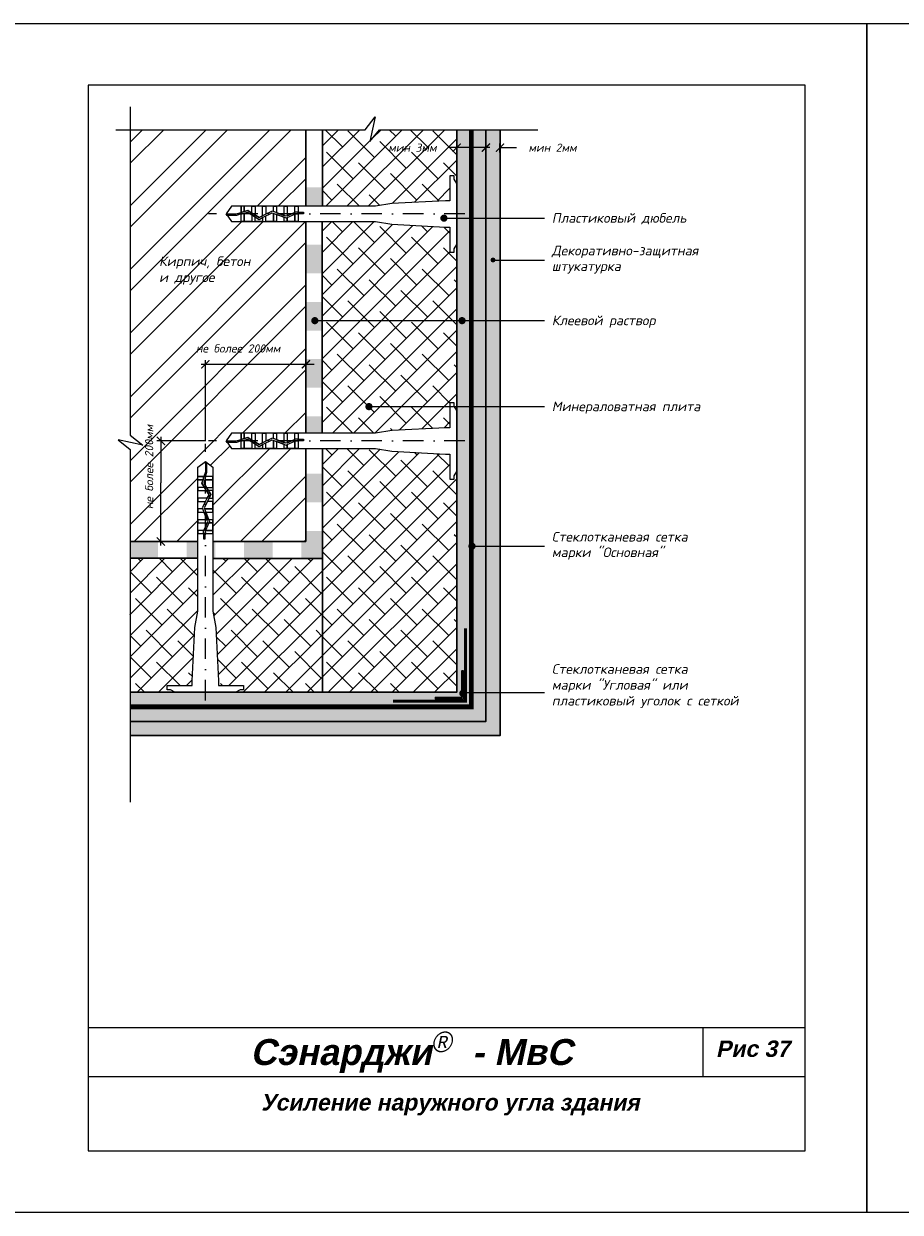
# Model space of a CAD drawing. Header units: inches. Extents: x 47 to 4151, y -1120 to 1902.
# Tile 70 of 93: x 1315 to 1529, y 610 to 900. Entities that reach past the tile are written whole.
import ezdxf

# ---------------------------------------------------------------- set-up
doc = ezdxf.new("R2010")
doc.units = ezdxf.units.IN
doc.header["$LTSCALE"] = 10
doc.header["$MEASUREMENT"] = 0
doc.linetypes.add('DASHDOT', pattern=[1, 0.5, -0.25, 0, -0.25])
doc.linetypes.add('HIDDEN', pattern=[0.375, 0.25, -0.125])
doc.layers.add('dim', color=160, linetype='Continuous', lineweight=15)
doc.layers.add('Layer1', color=108, linetype='Continuous', lineweight=30)
for name, color, linetype in [('DUBEL', 142, 'Continuous'), ('hatch', 240, 'Continuous'), ('ndp', 242, 'Continuous'), ('ramka', 248, 'Continuous')]:
    doc.layers.add(name, color=color, linetype=linetype)
doc.layers.add('list', color=5, linetype='Continuous', plot=False)
doc.styles.add('ndp', font='ARIALBD.TTF', dxfattribs={"oblique": 12})
doc.styles.add('style2', font='romans.shx', dxfattribs={"oblique": 12})
doc.dimstyles.new('1', dxfattribs={"dimtxt": 2, "dimasz": 2, "dimexe": 1, "dimexo": 0.7, "dimgap": 2, "dimtad": 0, "dimtih": 1, "dimtoh": 1, "dimdec": 4, "dimzin": 0, "dimdsep": 46, "dimtxsty": 'style2', "dimblk": 'ARCHTICK', "dimcen": 1.5, "dimdle": 1, "dimadec": 0, "dimazin": 0, "dimtfac": 1, "dimtdec": 4, "dimtofl": 0, "dimtmove": 0, "dimatfit": 2, "dimldrblk": 'DOTSMALL', "dimfxl": 1, "dimtolj": 1, "dimtzin": 0, "dimarcsym": 0})
pattern_1 = [(0, (-1934.25176, 1562.577), (0.3125, 0.625), [0, -0.625])]
pattern_2 = [(45, (1053.029, 1.9256), (-2.592209, 2.592209), []), (135, (1053.029, 1.9256), (-7.776626, 2.592209), [9.16484, -5.498905])]

# ---------------------------------------------------------------- blocks, each defined once
blk = doc.blocks.new('_ArchTick')
at = {"layer": 'DUBEL', "color": 0, "const_width": 0.15}
blk.add_lwpolyline([(-0.5, -0.5), (0.5, 0.5)], dxfattribs=at)
blk = doc.blocks.new('*D65')
at = {"layer": 'Defpoints', "color": 0}
for p in [(1431.03, 870.14), (1427.58, 868.39), (1431.03, 868.27)]:
    blk.add_point(p, dxfattribs=at)
at = {"layer": 'dim', "color": 0, "lineweight": -2}
for p, q in [((1427.58, 870.14), (1425.58, 870.14)), ((1427.58, 869.09), (1427.58, 871.14)), ((1431.03, 868.97), (1431.03, 871.14)), ((1431.03, 870.14), (1435.03, 870.14))]:
    blk.add_line(p, q, dxfattribs=at)
at = {"layer": 'dim', "color": 0, "lineweight": -2, "xscale": 2, "yscale": 2, "zscale": 2}
blk.add_blockref('_ArchTick', (1427.58, 870.14), dxfattribs=at)
at = {"layer": 'dim', "color": 0, "lineweight": -2, "xscale": 2, "yscale": 2, "zscale": 2, "rotation": 180}
blk.add_blockref('_ArchTick', (1431.03, 870.14), dxfattribs=at)
at = {"layer": 'dim', "color": 0, "insert": (1443.85, 870.14), "char_height": 2, "attachment_point": 5, "style": 'style2'}
blk.add_mtext('\\A1;{\\fRomanS|b0|i0|c204|p2;мин 2мм}', dxfattribs=at)
blk = doc.blocks.new('_DotSmall')
at = {"layer": 'DUBEL', "color": 0, "const_width": 0.5}
blk.add_lwpolyline([(-0.0625, 0, 1), (0.0625, 0, 1)], format="xyb", close=True, dxfattribs=at)
blk = doc.blocks.new('*D66')
at = {"layer": 'Defpoints', "color": 0}
for p in [(1420.48, 870.14), (1420.48, 868.97), (1427.58, 868.39)]:
    blk.add_point(p, dxfattribs=at)
at = {"layer": 'dim', "color": 0, "lineweight": -2}
for p, q in [((1420.48, 870.14), (1418.48, 870.14)), ((1420.48, 869.67), (1420.48, 871.14)), ((1428.58, 870.14), (1420.48, 870.14)), ((1427.58, 869.09), (1427.58, 871.14))]:
    blk.add_line(p, q, dxfattribs=at)
at = {"layer": 'dim', "color": 0, "lineweight": -2, "xscale": 2, "yscale": 2, "zscale": 2, "rotation": 180}
blk.add_blockref('_ArchTick', (1420.48, 870.14), dxfattribs=at)
at = {"layer": 'dim', "color": 0, "lineweight": -2, "xscale": 2, "yscale": 2, "zscale": 2}
blk.add_blockref('_ArchTick', (1427.58, 870.14), dxfattribs=at)
at = {"layer": 'dim', "color": 0, "insert": (1409.66, 870.14), "char_height": 2, "attachment_point": 5, "style": 'style2'}
blk.add_mtext('\\A1;{\\fRomanS|b0|i0|c204|p2;мин 3мм}', dxfattribs=at)

msp = doc.modelspace()

# ---------------------------------------------------------------- hatches: boundary and pattern name
at = {"layer": 'dim'}
h = msp.add_hatch(color=1, dxfattribs=at)
h.paths.add_polyline_path([(1422.109836, 742.43958), (1421.702027, 742.43958), (1421.702027, 737.321613, -0.2501102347), (1422.109836, 737.394073)])
h.paths.add_polyline_path([(1422.109836, 736.557353, -0.2501102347), (1421.702027, 736.629813), (1421.702027, 736.008976), (1415.271422, 736.008976), (1415.271422, 735.601167), (1422.109836, 735.601167)])
at = {"layer": 'hatch'}
h = msp.add_hatch(dxfattribs=at)
h.set_pattern_fill('ANSI38', color=1, scale=29.327494, style=0)
h.set_pattern_definition(pattern_2)
h.paths.add_polyline_path([(1418.828026, 863.303621), (1419.84889, 863.303621), (1419.84889, 862.461992), (1420.478599, 861.419822), (1420.478599, 874.523737), (1401.627, 874.523737), (1399.255019, 871.637398), (1400.56718, 877.63841), (1398.112448, 874.523737), (1387.729977, 874.523737), (1387.729977, 855.838055), (1400.672778, 855.838055), (1404.635426, 856.513611), (1417.691933, 857.194956), (1418.828026, 857.194956)])
h.paths.add_polyline_path([(1420.478599, 846.530592), (1419.84889, 845.488421), (1419.84889, 844.646792), (1418.828026, 844.646792), (1418.828026, 850.755457), (1417.691933, 850.755457), (1404.635426, 851.436802), (1400.672778, 852.112358), (1387.602572, 852.112358), (1387.602572, 827.93011), (1420.478599, 827.93011)])
h.paths.add_polyline_path([(1420.478599, 827.93011), (1387.602572, 827.93011), (1387.602572, 800.441214), (1400.672778, 800.441214), (1404.635426, 801.11677), (1417.691933, 801.798115), (1418.828026, 801.798115), (1418.828026, 806.951613), (1399.495823, 806.951613, -1), (1398.615998, 806.951613, -1), (1399.495823, 806.951613), (1418.828026, 806.951613), (1418.828026, 807.90678), (1419.84889, 807.90678), (1419.84889, 807.06515), (1419.917492, 806.951613), (1420.478599, 806.951613)])
h.paths.add_polyline_path([(1403.339358, 871.646574), (1417.978599, 871.646574), (1417.978599, 868.628177), (1403.339358, 868.628177)], flags=24)
h = msp.add_hatch(dxfattribs=at)
h.set_pattern_fill('ANSI32', color=256, scale=29.327494, style=0)
h.set_pattern_definition([(45, (-1934.252, 1562.577), (-7.776626, 7.776626), []), (45, (-1929.067, 1562.577), (-7.776626, 7.776626), [])])
h.paths.add_polyline_path([(1359.132638, 817.280476), (1383.667582, 817.280476), (1383.667582, 818.280476), (1383.667582, 852.112358), (1381.761153, 852.112358), (1380.98193, 852.112358), (1378.354705, 852.112358), (1375.727479, 852.112358), (1373.879477, 852.112358), (1371.252251, 852.112358), (1367.845803, 852.112358), (1365.519052, 852.112358), (1364.176345, 853.975207), (1365.519052, 855.838055), (1367.845803, 855.838055), (1368.625026, 855.838055), (1371.252251, 855.838055), (1373.879477, 855.838055), (1376.506702, 855.838055), (1379.133928, 855.838055), (1381.761153, 855.838055), (1383.667582, 855.838055), (1383.667582, 874.523737), (1340.756467, 874.523737), (1340.756467, 799.999469), (1343.87114, 797.544736), (1337.870128, 798.856898), (1340.756467, 796.484916), (1340.756467, 774.043421), (1348.279386, 774.043421), (1348.279386, 788.320092), (1348.279386, 798.578365), (1359.132638, 798.578365)])
h.paths.add_polyline_path([(1383.667582, 817.280476), (1359.132638, 817.280476), (1359.132638, 798.578365), (1348.279386, 798.578365), (1348.279386, 788.320092), (1348.279386, 774.043421), (1351.813523, 774.043421), (1357.269789, 774.043421), (1357.269789, 775.949849), (1357.269789, 776.729072), (1357.269789, 778.577075), (1357.269789, 779.356298), (1357.269789, 781.2043), (1357.269789, 781.983523), (1357.269789, 783.831526), (1357.269789, 784.610749), (1357.269789, 786.458752), (1357.269789, 787.237975), (1357.269789, 789.085977), (1357.269789, 789.8652), (1357.269789, 792.191951), (1359.132638, 793.534657), (1359.528068, 793.249638), (1360.995486, 792.191951), (1360.995486, 789.8652), (1360.995486, 787.237975), (1360.995486, 786.458752), (1360.995486, 784.610749), (1360.995486, 783.831526), (1360.995486, 781.2043), (1360.995486, 779.356298), (1360.995486, 776.729072), (1360.995486, 775.949849), (1360.995486, 774.043421), (1383.667582, 774.043421), (1383.667582, 796.715517), (1381.761153, 796.715517), (1380.98193, 796.715517), (1378.354705, 796.715517), (1375.727479, 796.715517), (1373.879477, 796.715517), (1371.252251, 796.715517), (1367.845803, 796.715517), (1365.519052, 796.715517), (1364.176345, 798.578365), (1365.519052, 800.441214), (1367.845803, 800.441214), (1368.625026, 800.441214), (1371.252251, 800.441214), (1373.879477, 800.441214), (1376.506702, 800.441214), (1379.133928, 800.441214), (1381.761153, 800.441214), (1383.667582, 800.441214)], flags=16)
h.paths.add_polyline_path([(1347.397703, 836.091448), (1364.435581, 835.842098), (1365.183631, 839.361397), (1348.145754, 839.610748)], flags=24)
h.paths.add_polyline_path([(1347.160629, 839.853629), (1375.985366, 839.521163), (1376.982766, 844.213562), (1348.158029, 844.546028)], flags=24)
h.paths.add_polyline_path([(1353.533529, 822.654501), (1380.718105, 822.654501), (1380.718105, 819.636104), (1353.533529, 819.636104)], flags=24)
h.paths.add_polyline_path([(1343.9041, 778.63738), (1343.9041, 805.821956), (1346.922497, 805.821956), (1346.922497, 778.63738)], flags=24)
h = msp.add_hatch(dxfattribs=at)
h.set_pattern_fill('AR-CONC', color=256, scale=0.293275, style=0)
h.set_pattern_definition([(50, (-1934.2518, 1562.577), (2.1035444, -0.1840363), [0.2199562, -2.4195183]), (355, (-1934.2518, 1562.577), (-0.4069229, 2.205991), [0.175965, -1.9356146]), (100.4514, (-1934.0765, 1562.5616), (1.696623, 2.0219534), [0.186934, -2.0562741]), (46.1842, (-1934.2518, 1563.1635), (3.1299506, -0.4854258), [0.3299343, -3.6292774]), (96.6356, (-1933.991, 1563.123), (2.7411315, 2.8568436), [0.280401, -3.0844107]), (351.1842, (-1934.2518, 1563.1635), (2.7411293, 2.8568457), [0.2639474, -2.903422]), (21, (-1933.9585, 1563.0169), (1.7505788, -1.1807803), [0.2199562, -2.4195183]), (326, (-1933.9585, 1563.0169), (0.7135829, 2.1266834), [0.175965, -1.9356146]), (71.4514, (-1933.8126, 1562.9185), (2.4641624, 0.9459011), [0.186934, -2.0562741]), (37.5, (-1934.25176, 1562.577), (0.03566181, 0.97629425), [0, -1.9121526, 0, -1.9649421, 0, -1.9429465]), (7.5, (-1934.2518, 1562.577), (0.77151703, 1.1567107), [0, -1.12031027, 0, -1.86816137, 0, -0.74051922]), (327.5, (-1934.90576, 1562.577), (1.56556743, -0.06614779), [0, -0.73318735, 0, -2.28754454, 0, -3.03539563]), (317.5, (-1935.199, 1562.577), (1.7103389, 0.29358283), [0, -0.95314356, 0, -1.5191642, 0, -2.1555708])])
h.paths.add_polyline_path([(1431.032655, 730.133803), (1431.032655, 773.694004), (1431.032655, 874.523737), (1427.5772, 874.523737), (1427.5772, 730.133803), (1340.756467, 730.133803), (1340.756467, 726.678348), (1431.032655, 726.678348)])
h = msp.add_hatch(dxfattribs=at)
h.set_pattern_fill('DOTS', color=256, scale=10, style=0)
h.set_pattern_definition(pattern_1)
h.paths.add_polyline_path([(1427.5772, 874.523737), (1424.0279, 874.523737), (1424.0279, 733.683103), (1340.756467, 733.683103), (1340.756467, 730.133803), (1427.5772, 730.133803)])
h = msp.add_hatch(dxfattribs=at)
h.set_pattern_fill('DOTS', color=256, scale=10, style=0)
h.set_pattern_definition(pattern_1)
h.paths.add_polyline_path([(1340.756467, 737.232403), (1340.756467, 733.683103), (1424.0279, 733.683103), (1424.0279, 874.523737), (1420.478599, 874.523737), (1420.478599, 764.387032), (1420.478599, 737.232403), (1390.766182, 737.232403)])
h.paths.add_polyline_path([(1415.271422, 735.601167), (1415.271422, 736.008976), (1421.702027, 736.008976), (1421.702027, 736.629813, -0.4860106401), (1421.702027, 737.321613), (1421.702027, 742.43958), (1422.109836, 742.43958), (1422.109836, 737.394073, -0.7264193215), (1422.109836, 736.557353), (1422.109836, 735.601167)], flags=16)
h = msp.add_hatch(dxfattribs=at)
h.set_pattern_fill('DOTS', color=256, scale=7, style=0)
h.set_pattern_definition([(0, (-2172.8744, 1562.4799), (0.21875, 0.4375), [0, -0.4375])])
h.paths.add_polyline_path([(1387.686952, 776.610227), (1383.686653, 776.610227), (1383.686653, 773.946359), (1382.514678, 773.946359), (1382.514678, 769.94606), (1387.686952, 769.94606)])
h.paths.add_polyline_path([(1387.686952, 790.584005), (1383.686653, 790.584005), (1383.686653, 783.597116), (1387.686952, 783.597116)])
h.paths.add_polyline_path([(1387.686952, 804.557783), (1383.686653, 804.557783), (1383.686653, 800.344151), (1387.686952, 800.344151)])
h.paths.add_polyline_path([(1387.686952, 818.531562), (1383.686653, 818.531562), (1383.686653, 811.544672), (1387.686952, 811.544672)])
h.paths.add_polyline_path([(1387.686952, 832.50534), (1383.686653, 832.50534), (1383.686653, 825.518451), (1387.686952, 825.518451)])
h.paths.add_polyline_path([(1387.686952, 846.479118), (1383.686653, 846.479118), (1383.686653, 839.492229), (1387.686952, 839.492229)])
h.paths.add_polyline_path([(1387.686952, 860.452896), (1383.686653, 860.452896), (1383.686653, 855.740992), (1387.686952, 855.740992)])
h.paths.add_polyline_path([(1375.527789, 773.946359), (1368.5409, 773.946359), (1368.5409, 769.94606), (1375.527789, 769.94606)])
h.paths.add_polyline_path([(1357.28886, 773.946359), (1354.567121, 773.946359), (1354.567121, 769.94606), (1357.28886, 769.94606)])
h.paths.add_polyline_path([(1347.580232, 773.946359), (1347.298457, 773.946359), (1340.775538, 773.946359), (1340.775538, 769.94606), (1347.580232, 769.94606)])
h.paths.add_polyline_path([(1361.554011, 773.946359), (1361.014557, 773.946359), (1361.014557, 769.94606), (1361.554011, 769.94606)])
h = msp.add_hatch(dxfattribs=at)
h.set_pattern_fill('ANSI38', color=1, scale=29.327494, style=0)
h.set_pattern_definition(pattern_2)
h.paths.add_polyline_path([(1420.478599, 764.387032), (1420.478599, 791.13375), (1419.84889, 790.09158), (1419.84889, 789.249951), (1418.828026, 789.249951), (1418.828026, 795.358615), (1417.691933, 795.358615), (1404.635426, 796.039961), (1400.672778, 796.715517), (1387.71554, 796.715517), (1387.71554, 737.232403), (1393.323971, 737.232403), (1420.478599, 737.232403)])
h = msp.add_hatch(dxfattribs=at)
h.set_pattern_fill('ANSI38', color=1, scale=29.327494, style=0)
h.set_pattern_definition(pattern_2)
h.paths.add_polyline_path([(1356.594233, 753.075577), (1357.269789, 757.038225), (1357.269789, 769.934944), (1340.756467, 769.934944), (1340.756467, 737.232403), (1351.688023, 737.232403), (1350.645852, 737.862113), (1349.804223, 737.862113), (1349.804223, 738.882977), (1355.912888, 738.882977), (1355.912888, 740.01907)])
h = msp.add_hatch(dxfattribs=at)
h.set_pattern_fill('ANSI38', color=1, scale=29.327494, style=0)
h.set_pattern_definition(pattern_2)
h.paths.add_polyline_path([(1387.71554, 769.895399), (1360.995486, 769.895399), (1360.995486, 757.038225), (1361.671042, 753.075577), (1362.352387, 740.01907), (1362.352387, 738.882977), (1368.461052, 738.882977), (1368.461052, 737.862113), (1367.619423, 737.862113), (1366.577252, 737.232403), (1387.71554, 737.232403)])

# ---------------------------------------------------------------- linework, layer by layer
at = {"layer": 'dim'}
for p, q in [((1359.132638, 798.547205), (1359.132638, 818.280476)), ((1383.667582, 815.562795), (1383.667582, 818.280476)), ((1358.132638, 817.280476), (1383.667582, 817.280476)), ((1383.667582, 817.280476), (1385.667582, 817.280476)), ((1359.163797, 798.578365), (1347.279386, 798.578365)), ((1348.279386, 799.578365), (1348.279386, 788.320092)), ((1348.279386, 773.043421), (1348.279386, 788.320092)), ((1351.813523, 774.043421), (1347.279386, 774.043421))]:
    msp.add_line(p, q, dxfattribs=at)
at = {"layer": 'DUBEL', "linetype": 'DASHDOT'}
for p, q in [((1422.431397, 853.975207), (1359.863797, 853.975207)), ((1359.132638, 735.279606), (1359.132638, 797.847205)), ((1422.431397, 798.578365), (1359.863797, 798.578365))]:
    msp.add_line(p, q, dxfattribs=at)
at = {"layer": 'DUBEL', "linetype": 'HIDDEN', "const_width": 1.1731}
msp.add_lwpolyline([(1340.756467, 733.683103), (1340.756467, 733.683103), (1424.0279, 733.683103), (1424.0279, 874.523737)], dxfattribs=at)
at = {"layer": 'DUBEL'}
for points in [[(1417.691933, 850.755457), (1418.828026, 850.755457), (1418.828026, 844.646792), (1419.84889, 844.646792), (1419.84889, 845.488421), (1420.478599, 846.530592), (1420.478599, 861.419822), (1419.84889, 862.461992), (1419.84889, 863.303621), (1418.828026, 863.303621), (1418.828026, 857.194956), (1417.691933, 857.194956), (1404.635426, 856.513611), (1400.672778, 855.838055), (1381.761153, 855.838055), (1381.761153, 854.390087), (1383.051555, 854.390087), (1383.051555, 853.994656), (1381.761153, 853.994656), (1381.761153, 854.390087), (1381.761153, 852.112358), (1380.98193, 852.112358), (1380.98193, 853.915507), (1381.158526, 853.994656), (1381.761153, 853.975207), (1381.761153, 854.390087), (1381.073964, 854.390087), (1380.98193, 854.348838), (1380.98193, 855.838055), (1381.761153, 855.838055), (1379.133928, 855.838055), (1379.133928, 853.520572), (1380.98193, 854.348838), (1378.870383, 853.402452), (1378.354705, 853.591516), (1378.354705, 855.838055), (1379.133928, 855.838055), (1376.506702, 855.838055), (1376.506702, 854.269052), (1378.354705, 853.591516), (1375.727479, 854.55474), (1375.727479, 855.838055), (1376.506702, 855.838055), (1373.879477, 855.838055), (1373.879477, 853.975207), (1375.402787, 854.673783), (1373.100254, 853.507625), (1373.100254, 855.838055), (1373.879477, 855.838055), (1371.252251, 855.838055), (1371.252251, 853.975207), (1371.252251, 853.703283), (1372.257096, 853.080593), (1373.100254, 853.507625), (1372.257096, 853.080593), (1370.473028, 854.186158), (1370.473028, 855.838055), (1371.252251, 855.838055), (1368.625026, 855.838055), (1368.625026, 854.550978), (1369.477684, 854.80296), (1370.473028, 854.186158), (1369.477684, 854.80296), (1368.625026, 854.550978), (1368.625026, 855.838055), (1367.845803, 855.838055), (1367.845803, 854.320698), (1368.625026, 854.550978), (1367.845803, 854.320698), (1367.845803, 855.838055), (1365.519052, 855.838055), (1364.176345, 853.975207), (1366.676728, 853.975207), (1367.845803, 854.320698), (1367.845803, 853.975207), (1366.733935, 853.579776), (1364.461364, 853.579776), (1364.176345, 853.975207), (1365.519052, 852.112358), (1367.845803, 852.112358), (1367.845803, 853.908361), (1368.625026, 854.138641), (1368.625026, 852.112358), (1368.625026, 853.975207), (1368.625026, 854.138641), (1369.419923, 854.373554), (1370.473028, 853.720957), (1370.473028, 852.112358), (1367.845803, 852.112358), (1371.252251, 852.112358), (1371.252251, 853.238082), (1370.473028, 853.720957), (1372.237608, 852.627468), (1373.100254, 853.06437), (1373.100254, 852.112358), (1371.252251, 852.112358), (1373.879477, 852.112358), (1373.879477, 853.459021), (1373.100254, 853.06437), (1375.428082, 854.243339), (1376.506702, 853.847883), (1376.506702, 852.112358), (1373.879477, 852.112358), (1375.727479, 852.112358), (1375.727479, 853.975207), (1375.727479, 854.13357), (1375.727479, 852.112358), (1378.354705, 852.112358), (1378.354705, 853.170346), (1376.506702, 853.847883), (1378.885308, 852.975811), (1379.133928, 853.087241), (1379.133928, 852.112358), (1379.133928, 853.087241), (1380.98193, 853.915507), (1380.98193, 852.112358), (1378.354705, 852.112358), (1381.761153, 852.112358), (1400.672778, 852.112358), (1404.635426, 851.436802), (1417.691933, 850.755457)], [(1417.691933, 795.358615), (1418.828026, 795.358615), (1418.828026, 789.249951), (1419.84889, 789.249951), (1419.84889, 790.09158), (1420.478599, 791.13375), (1420.478599, 806.02298), (1419.84889, 807.06515), (1419.84889, 807.90678), (1418.828026, 807.90678), (1418.828026, 801.798115), (1417.691933, 801.798115), (1404.635426, 801.11677), (1400.672778, 800.441214), (1381.761153, 800.441214), (1381.761153, 798.993246), (1383.051555, 798.993246), (1383.051555, 798.597815), (1381.761153, 798.597815), (1381.761153, 798.993246), (1381.761153, 796.715517), (1380.98193, 796.715517), (1380.98193, 798.518665), (1381.158526, 798.597815), (1381.761153, 798.578365), (1381.761153, 798.993246), (1381.073964, 798.993246), (1380.98193, 798.951997), (1380.98193, 800.441214), (1381.761153, 800.441214), (1379.133928, 800.441214), (1379.133928, 798.123731), (1380.98193, 798.951997), (1378.870383, 798.005611), (1378.354705, 798.194675), (1378.354705, 800.441214), (1379.133928, 800.441214), (1376.506702, 800.441214), (1376.506702, 798.872211), (1378.354705, 798.194675), (1375.727479, 799.157899), (1375.727479, 800.441214), (1376.506702, 800.441214), (1373.879477, 800.441214), (1373.879477, 798.578365), (1375.402787, 799.276941), (1373.100254, 798.110784), (1373.100254, 800.441214), (1373.879477, 800.441214), (1371.252251, 800.441214), (1371.252251, 798.578365), (1371.252251, 798.306441), (1372.257096, 797.683752), (1373.100254, 798.110784), (1372.257096, 797.683752), (1370.473028, 798.789316), (1370.473028, 800.441214), (1371.252251, 800.441214), (1368.625026, 800.441214), (1368.625026, 799.154137), (1369.477684, 799.406119), (1370.473028, 798.789316), (1369.477684, 799.406119), (1368.625026, 799.154137), (1368.625026, 800.441214), (1367.845803, 800.441214), (1367.845803, 798.923857), (1368.625026, 799.154137), (1367.845803, 798.923857), (1367.845803, 800.441214), (1365.519052, 800.441214), (1364.176345, 798.578365), (1366.676728, 798.578365), (1367.845803, 798.923857), (1367.845803, 798.578365), (1366.733935, 798.182935), (1364.461364, 798.182935), (1364.176345, 798.578365), (1365.519052, 796.715517), (1367.845803, 796.715517), (1367.845803, 798.51152), (1368.625026, 798.7418), (1368.625026, 796.715517), (1368.625026, 798.578365), (1368.625026, 798.7418), (1369.419923, 798.976712), (1370.473028, 798.324116), (1370.473028, 796.715517), (1367.845803, 796.715517), (1371.252251, 796.715517), (1371.252251, 797.841241), (1370.473028, 798.324116), (1372.237608, 797.230627), (1373.100254, 797.667529), (1373.100254, 796.715517), (1371.252251, 796.715517), (1373.879477, 796.715517), (1373.879477, 798.06218), (1373.100254, 797.667529), (1375.428082, 798.846498), (1376.506702, 798.451041), (1376.506702, 796.715517), (1373.879477, 796.715517), (1375.727479, 796.715517), (1375.727479, 798.578365), (1375.727479, 798.736729), (1375.727479, 796.715517), (1378.354705, 796.715517), (1378.354705, 797.773505), (1376.506702, 798.451041), (1378.885308, 797.578969), (1379.133928, 797.690399), (1379.133928, 796.715517), (1379.133928, 797.690399), (1380.98193, 798.518665), (1380.98193, 796.715517), (1378.354705, 796.715517), (1381.761153, 796.715517), (1400.672778, 796.715517), (1404.635426, 796.039961), (1417.691933, 795.358615)], [(1362.352387, 740.01907), (1362.352387, 738.882977), (1368.461052, 738.882977), (1368.461052, 737.862113), (1367.619423, 737.862113), (1366.577252, 737.232403), (1351.688023, 737.232403), (1350.645852, 737.862113), (1349.804223, 737.862113), (1349.804223, 738.882977), (1355.912888, 738.882977), (1355.912888, 740.01907), (1356.594233, 753.075577), (1357.269789, 757.038225), (1357.269789, 775.949849), (1358.717757, 775.949849), (1358.717757, 774.659448), (1359.113188, 774.659448), (1359.113188, 775.949849), (1358.717757, 775.949849), (1360.995486, 775.949849), (1360.995486, 776.729072), (1359.192337, 776.729072), (1359.113188, 776.552477), (1359.132638, 775.949849), (1358.717757, 775.949849), (1358.717757, 776.637039), (1358.759006, 776.729072), (1357.269789, 776.729072), (1357.269789, 775.949849), (1357.269789, 778.577075), (1359.587272, 778.577075), (1358.759006, 776.729072), (1359.705392, 778.84062), (1359.516328, 779.356298), (1357.269789, 779.356298), (1357.269789, 778.577075), (1357.269789, 781.2043), (1358.838792, 781.2043), (1359.516328, 779.356298), (1358.553104, 781.983523), (1357.269789, 781.983523), (1357.269789, 781.2043), (1357.269789, 783.831526), (1359.132638, 783.831526), (1358.434061, 782.308216), (1359.600219, 784.610749), (1357.269789, 784.610749), (1357.269789, 783.831526), (1357.269789, 786.458752), (1359.132638, 786.458752), (1359.404561, 786.458752), (1360.027251, 785.453907), (1359.600219, 784.610749), (1360.027251, 785.453907), (1358.921686, 787.237975), (1357.269789, 787.237975), (1357.269789, 786.458752), (1357.269789, 789.085977), (1358.556866, 789.085977), (1358.304884, 788.233318), (1358.921686, 787.237975), (1358.304884, 788.233318), (1358.556866, 789.085977), (1357.269789, 789.085977), (1357.269789, 789.8652), (1358.787146, 789.8652), (1358.556866, 789.085977), (1358.787146, 789.8652), (1357.269789, 789.8652), (1357.269789, 792.191951), (1359.132638, 793.534657), (1359.132638, 791.034275), (1358.787146, 789.8652), (1359.132638, 789.8652), (1359.528068, 790.977068), (1359.528068, 793.249638), (1359.132638, 793.534657), (1360.995486, 792.191951), (1360.995486, 789.8652), (1359.199483, 789.8652), (1358.969203, 789.085977), (1360.995486, 789.085977), (1359.132638, 789.085977), (1358.969203, 789.085977), (1358.734291, 788.29108), (1359.386887, 787.237975), (1360.995486, 787.237975), (1360.995486, 789.8652), (1360.995486, 786.458752), (1359.869762, 786.458752), (1359.386887, 787.237975), (1360.480376, 785.473395), (1360.043474, 784.610749), (1360.995486, 784.610749), (1360.995486, 786.458752), (1360.995486, 783.831526), (1359.648823, 783.831526), (1360.043474, 784.610749), (1358.864505, 782.282921), (1359.259962, 781.2043), (1360.995486, 781.2043), (1360.995486, 783.831526), (1360.995486, 781.983523), (1359.132638, 781.983523), (1358.974274, 781.983523), (1360.995486, 781.983523), (1360.995486, 779.356298), (1359.937498, 779.356298), (1359.259962, 781.2043), (1360.132034, 778.825695), (1360.020603, 778.577075), (1360.995486, 778.577075), (1360.020603, 778.577075), (1359.192337, 776.729072), (1360.995486, 776.729072), (1360.995486, 779.356298), (1360.995486, 775.949849), (1360.995486, 757.038225), (1361.671042, 753.075577), (1362.352387, 740.01907)]]:
    msp.add_lwpolyline(points, close=True, dxfattribs=at)
at = {"layer": 'hatch'}
for points in [[(1340.756467, 880.074156), (1340.756467, 799.999469), (1343.87114, 797.544736), (1337.870128, 798.856898), (1340.756467, 796.484916), (1340.756467, 710.45514)], [(1337.285203, 874.523737), (1398.112448, 874.523737), (1400.56718, 877.63841), (1399.255019, 871.637398), (1401.627, 874.523737), (1440.298636, 874.523737)]]:
    msp.add_lwpolyline(points, dxfattribs=at)
at = {"layer": 'Layer1'}
for p, q in [((1383.667582, 874.523737), (1383.667582, 855.838055)), ((1387.729977, 874.547796), (1387.729977, 855.862114)), ((1420.478599, 764.387032), (1420.478599, 874.523737)), ((1383.667582, 852.112358), (1383.667582, 800.441214)), ((1387.602572, 852.178424), (1387.602572, 800.507279)), ((1383.667582, 796.715517), (1383.667582, 774.023362)), ((1387.71554, 796.761072), (1387.71554, 737.224213)), ((1340.756467, 774.043421), (1357.269789, 774.043421)), ((1360.995486, 774.043421), (1383.667582, 774.043421)), ((1340.677084, 769.934944), (1357.190406, 769.934944)), ((1361.096959, 769.895399), (1387.754764, 769.895399)), ((1393.323971, 737.232403), (1340.756467, 737.232403))]:
    msp.add_line(p, q, dxfattribs=at)
for points in [[(1340.756467, 730.133803), (1427.5772, 730.133803), (1427.5772, 874.523737)], [(1431.032655, 730.133803), (1431.032655, 730.133803), (1431.032655, 874.523737)], [(1431.032655, 730.133803), (1431.032655, 730.133803), (1431.032655, 773.694004)], [(1390.766182, 737.232403), (1390.766182, 737.232403), (1390.766182, 737.232403), (1420.478599, 737.232403), (1420.478599, 764.387032)], [(1431.032655, 730.133803), (1431.032655, 726.678348), (1340.756467, 726.678348)]]:
    msp.add_lwpolyline(points, dxfattribs=at)
at = {"layer": 'Layer1', "linetype": 'HIDDEN'}
msp.add_lwpolyline([(1422.61374, 752.823052, 0.75, 0.75, 0), (1422.61374, 735.097263, 0.75, 0.75, 0), (1404.88795, 735.097263, 0.75, 0.75, 0)], format="xyseb", dxfattribs=at)
at = {"layer": 'Layer1'}
msp.add_lwpolyline([(1422.109836, 742.43958), (1421.702027, 742.43958), (1421.702027, 736.008976), (1415.271422, 736.008976), (1415.271422, 735.601167), (1422.109836, 735.601167)], close=True, dxfattribs=at)
at = {"layer": 'Layer1', "const_width": 0.879825}
msp.add_lwpolyline([(1421.533915, 736.975713, 1), (1422.41374, 736.975713, 1)], format="xyb", close=True, dxfattribs=at)
at = {"layer": 'list'}
for points in [[(1310.523751, 610.370459), (1520.523751, 610.370459), (1520.523751, 900.370459), (1310.523751, 900.370459)], [(1520.523751, 610.370459), (1730.523751, 610.370459), (1730.523751, 900.370459), (1520.523751, 900.370459)]]:
    msp.add_lwpolyline(points, close=True, dxfattribs=at)
at = {"layer": 'ndp'}
for p, q in [((1417.354356, 852.930666), (1441.918364, 852.930666)), ((1429.324022, 842.726039), (1441.918364, 842.726039)), ((1385.86192, 827.93011), (1441.918364, 827.93011)), ((1399.040685, 806.951613), (1441.918364, 806.951613)), ((1424.200132, 772.903445), (1441.918364, 772.903445)), ((1421.344345, 737.204545), (1441.918364, 737.204545))]:
    msp.add_line(p, q, dxfattribs=at)
for points, const_width in [([(1416.914444, 852.930666, 1), (1417.794268, 852.930666, 1)], 0.879825), ([(1429.030747, 842.726039, 1), (1429.617297, 842.726039, 1)], 0.58655), ([(1385.399828, 827.92924, 1), (1386.279653, 827.92924, 1)], 0.879825), ([(1421.331207, 827.93011, 1), (1422.211032, 827.93011, 1)], 0.879825), ([(1398.615998, 806.951613, 1), (1399.495823, 806.951613, 1)], 0.879825), ([(1423.76022, 772.903445, 1), (1424.640044, 772.903445, 1)], 0.879825)]:
    msp.add_lwpolyline(points, format="xyb", close=True, dxfattribs=dict(at, const_width=const_width))
at = {"layer": 'ramka'}
for p, q in [((1505.523751, 655.370459), (1330.523751, 655.370459)), ((1480.523751, 655.370459), (1480.523751, 643.370459)), ((1505.523751, 643.370459), (1330.523751, 643.370459))]:
    msp.add_line(p, q, dxfattribs=at)
msp.add_lwpolyline([(1330.523751, 625.370459), (1505.523751, 625.370459), (1505.523751, 885.370459), (1330.523751, 885.370459)], close=True, dxfattribs=at)

# ---------------------------------------------------------------- block references
at = {"layer": 'dim', "xscale": 2, "yscale": 2, "zscale": 2}
for p, rotation in [((1359.132638, 817.280476), 180), ((1348.279386, 798.578365), 90), ((1348.279386, 774.043421), 270)]:
    msp.add_blockref('_ArchTick', p, dxfattribs=dict(at, rotation=rotation))
msp.add_blockref('_ArchTick', (1383.667582, 817.280476), dxfattribs=at)

# ---------------------------------------------------------------- texts
at = {"layer": 'dim', "insert": (1367.125817, 821.145303), "char_height": 2, "attachment_point": 5, "style": 'style2'}
msp.add_mtext('\\A1;{\\fRomanS|b0|i0|c204|p2;не более 200мм}', dxfattribs=at)
at = {"layer": 'dim', "insert": (1345.413299, 792.229668), "char_height": 2, "attachment_point": 5, "rotation": 90, "style": 'style2'}
msp.add_mtext('\\A1;{\\fRomanS|b0|i0|c204|p2;не более 200мм}', dxfattribs=at)
at = {"layer": 'ndp', "oblique": 12}
for s, height, style, p in [('Пластиковый дюбель', 2.34619952, 'style2', (1443.671197, 851.81765)), ('Декоративно-защитная', 2.34619952, 'style2', (1443.671197, 843.850044)), ('Кирпич, бетон', 2.34619952, 'style2', (1347.828267, 841.251529)), ('штукатурка', 2.3461995, 'style2', (1443.671197, 840.051435)), ('и другое', 2.3461995, 'style2', (1347.828267, 837.33539)), ('Клеевой раствор', 2.34619952, 'style2', (1443.671197, 826.817094)), ('Минераловатная плита', 2.34619952, 'style2', (1443.671197, 805.838596)), ('Стеклотканевая сетка', 2.34619952, 'style2', (1443.671197, 774.02745)), ('марки "Основная"', 2.34619952, 'style2', (1443.671197, 770.228841)), ('Стеклотканевая сетка', 2.34619952, 'style2', (1443.671197, 741.753594)), ('марки "Угловая" или', 2.34619952, 'style2', (1443.671197, 737.884742)), ('пластиковый уголок с сеткой', 2.34619952, 'style2', (1443.671197, 734.01589)), ('Сэнарджи    - МвС', 6.33260053, 'ndp', (1370.10042, 646.294796)), ('Рис 37', 4, 'ndp', (1483.727131, 648.27251)), ('Усиление наружного угла здания', 4, 'ndp', (1372.753764, 635.184809))]:
    msp.add_text(s, height=height, dxfattribs=dict(at, style=style)).set_placement(p)
at = {"layer": 'ndp', "insert": (1414.163223, 654.433881), "char_height": 5, "attachment_point": 1, "style": 'style2'}
msp.add_mtext('{\\fCentury Gothic|b0|i0|c204|p32;®}', dxfattribs=at)

# ---------------------------------------------------------------- dimensions: what is measured, and where the dimension line sits
at = {"layer": 'dim'}
for base, p2, text, picture, middle in [((1420.478599, 870.137375), (1420.478599, 868.968677), '{\\fRomanS|b0|i0|c204|p2;мин 3мм}', '*D66', (1409.658979, 870.137375)), ((1431.032655, 870.137375), (1431.032655, 868.268473), '{\\fRomanS|b0|i0|c204|p2;мин 2мм}', '*D65', (1443.852276, 870.137375))]:
    dim = msp.add_linear_dim(base=base, p1=(1427.5772, 868.38528), p2=p2, text=text, dimstyle='1', dxfattribs=at)
    dim.commit()
    dim.dimension.update_dxf_attribs({"geometry": picture, "text_midpoint": middle})

doc.saveas('drawing.dxf')
